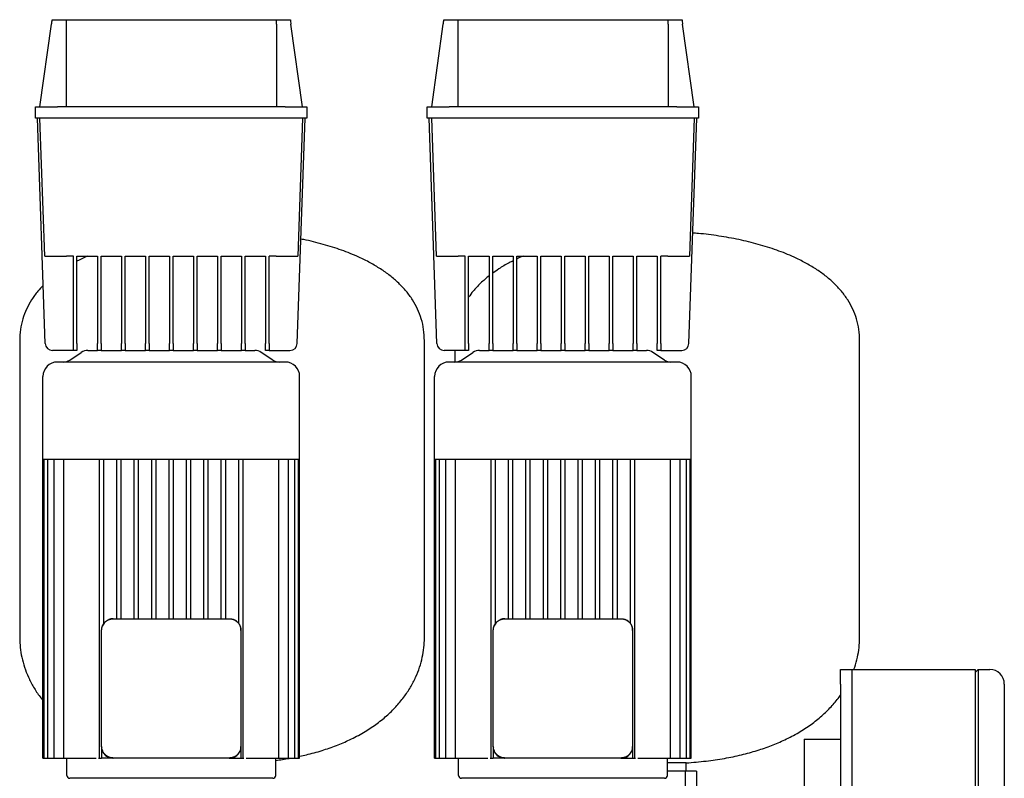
# Model space of a CAD drawing. Header units: millimetres. Extents: x 11 to 1648, y 13 to 965.
# Tile 3 of 5: x 40 to 719, y 442 to 965. Entities that reach past the tile are written whole.
import ezdxf

# ---------------------------------------------------------------- set-up
doc = ezdxf.new("R2010")
doc.units = ezdxf.units.MM

msp = doc.modelspace()

# ---------------------------------------------------------------- linework, layer by layer
at = {"color": 7, "linetype": 'Continuous', "lineweight": 25}
for p, q in [((62.24, 964.51), (71.8, 964.51)), ((71.8, 964.51), (216.82, 964.51)), ((216.82, 964.51), (226.38, 964.51)), ((332.24, 964.51), (341.8, 964.51)), ((341.8, 964.51), (486.82, 964.51)), ((486.82, 964.51), (496.38, 964.51)), ((53.81, 904.51), (61.81, 961.43)), ((71.81, 961.43), (71.81, 904.51)), ((216.81, 961.43), (216.81, 904.51)), ((234.81, 904.51), (226.81, 961.43)), ((323.81, 904.51), (331.81, 961.43)), ((341.81, 961.43), (341.81, 904.51)), ((486.81, 961.43), (486.81, 904.51)), ((504.81, 904.51), (496.81, 961.43)), ((50.81, 896.51), (50.81, 904.51)), ((50.81, 904.51), (65.81, 904.51)), ((222.81, 904.51), (65.81, 904.51)), ((222.81, 904.51), (237.81, 904.51)), ((237.81, 904.51), (237.81, 896.51)), ((320.81, 896.51), (320.81, 904.51)), ((320.81, 904.51), (335.81, 904.51)), ((492.81, 904.51), (335.81, 904.51)), ((492.81, 904.51), (507.81, 904.51)), ((507.81, 904.51), (507.81, 896.51)), ((65.81, 896.51), (50.81, 896.51)), ((57.48, 741.34), (52.06, 896.51)), ((57.13, 801.51), (53.81, 896.51)), ((222.81, 896.51), (65.81, 896.51)), ((237.81, 896.51), (222.81, 896.51)), ((231.14, 741.34), (236.56, 896.51)), ((234.81, 896.51), (231.49, 801.51)), ((335.81, 896.51), (320.81, 896.51)), ((327.48, 741.34), (322.06, 896.51)), ((327.13, 801.51), (323.81, 896.51)), ((492.81, 896.51), (335.81, 896.51)), ((507.81, 896.51), (492.81, 896.51)), ((501.14, 741.34), (506.56, 896.51)), ((504.81, 896.51), (501.49, 801.51)), ((76.81, 801.51), (72.12, 801.51)), ((76.81, 741.34), (76.81, 801.51)), ((79.31, 801.51), (93.37, 801.51)), ((79.31, 741.34), (79.31, 801.51)), ((93.37, 801.51), (93.37, 741.34)), ((95.87, 801.51), (109.94, 801.51)), ((95.87, 741.34), (95.87, 801.51)), ((109.94, 801.51), (109.94, 741.34)), ((112.44, 801.51), (126.5, 801.51)), ((112.44, 741.34), (112.44, 801.51)), ((126.5, 801.51), (126.5, 741.34)), ((129, 801.51), (143.06, 801.51)), ((129, 741.34), (129, 801.51)), ((143.06, 801.51), (143.06, 741.34)), ((145.56, 801.51), (159.62, 801.51)), ((145.56, 741.34), (145.56, 801.51)), ((159.62, 801.51), (159.62, 741.34)), ((162.12, 801.51), (176.19, 801.51)), ((162.12, 741.34), (162.12, 801.51)), ((176.19, 801.51), (176.19, 741.34)), ((178.69, 801.51), (192.75, 801.51)), ((178.69, 741.34), (178.69, 801.51)), ((192.75, 801.51), (192.75, 741.34)), ((195.25, 801.51), (209.31, 801.51)), ((195.25, 741.34), (195.25, 801.51)), ((209.31, 801.51), (209.31, 741.34)), ((216.5, 801.51), (211.81, 801.51)), ((211.81, 741.34), (211.81, 801.51)), ((346.81, 801.51), (342.12, 801.51)), ((346.81, 741.34), (346.81, 801.51)), ((349.31, 801.51), (363.37, 801.51)), ((349.31, 741.34), (349.31, 801.51)), ((363.37, 801.51), (363.37, 741.34)), ((365.87, 801.51), (379.94, 801.51)), ((365.87, 741.34), (365.87, 801.51)), ((379.94, 801.51), (379.94, 741.34)), ((382.44, 801.51), (396.5, 801.51)), ((382.44, 741.34), (382.44, 801.51)), ((396.5, 801.51), (396.5, 741.34)), ((399, 801.51), (413.06, 801.51)), ((399, 741.34), (399, 801.51)), ((413.06, 801.51), (413.06, 741.34)), ((415.56, 801.51), (429.62, 801.51)), ((415.56, 741.34), (415.56, 801.51)), ((429.62, 801.51), (429.62, 741.34)), ((432.12, 801.51), (446.19, 801.51)), ((432.12, 741.34), (432.12, 801.51)), ((446.19, 801.51), (446.19, 741.34)), ((448.69, 801.51), (462.75, 801.51)), ((448.69, 741.34), (448.69, 801.51)), ((462.75, 801.51), (462.75, 741.34)), ((465.25, 801.51), (479.31, 801.51)), ((465.25, 741.34), (465.25, 801.51)), ((479.31, 801.51), (479.31, 741.34)), ((486.5, 801.51), (481.81, 801.51)), ((481.81, 741.34), (481.81, 801.51)), ((39.81, 743.16), (39.81, 538.11)), ((76.81, 736.51), (76.81, 741.34)), ((79.31, 741.34), (79.31, 736.51)), ((93.37, 736.51), (93.37, 741.34)), ((95.87, 741.34), (95.87, 736.51)), ((109.94, 736.51), (109.94, 741.34)), ((112.44, 741.34), (112.44, 736.51)), ((126.5, 736.51), (126.5, 741.34)), ((129, 741.34), (129, 736.51)), ((143.06, 736.51), (143.06, 741.34)), ((145.56, 741.34), (145.56, 736.51)), ((159.62, 736.51), (159.62, 741.34)), ((162.12, 741.34), (162.12, 736.51)), ((176.19, 736.51), (176.19, 741.34)), ((178.69, 741.34), (178.69, 736.51)), ((192.75, 736.51), (192.75, 741.34)), ((195.25, 741.34), (195.25, 736.51)), ((209.31, 736.51), (209.31, 741.34)), ((211.81, 741.34), (211.81, 736.51)), ((318.81, 538.11), (318.81, 743.16)), ((346.81, 736.51), (346.81, 741.34)), ((349.31, 741.34), (349.31, 736.51)), ((363.37, 736.51), (363.37, 741.34)), ((365.87, 741.34), (365.87, 736.51)), ((379.94, 736.51), (379.94, 741.34)), ((382.44, 741.34), (382.44, 736.51)), ((396.5, 736.51), (396.5, 741.34)), ((399, 741.34), (399, 736.51)), ((413.06, 736.51), (413.06, 741.34)), ((415.56, 741.34), (415.56, 736.51)), ((429.62, 736.51), (429.62, 741.34)), ((432.12, 741.34), (432.12, 736.51)), ((446.19, 736.51), (446.19, 741.34)), ((448.69, 741.34), (448.69, 736.51)), ((462.75, 736.51), (462.75, 741.34)), ((465.25, 741.34), (465.25, 736.51)), ((479.31, 736.51), (479.31, 741.34)), ((481.81, 741.34), (481.81, 736.51)), ((618.81, 538.11), (618.81, 743.16)), ((76.81, 736.51), (62.48, 736.51)), ((74.33, 729.85), (82.3, 735.17)), ((79.31, 736.51), (76.81, 736.51)), ((86.73, 736.51), (93.37, 736.51)), ((95.87, 736.51), (93.37, 736.51)), ((95.87, 736.51), (109.94, 736.51)), ((112.44, 736.51), (109.94, 736.51)), ((112.44, 736.51), (126.5, 736.51)), ((129, 736.51), (126.5, 736.51)), ((129, 736.51), (143.06, 736.51)), ((145.56, 736.51), (143.06, 736.51)), ((145.56, 736.51), (159.62, 736.51)), ((162.12, 736.51), (159.62, 736.51)), ((162.12, 736.51), (176.19, 736.51)), ((178.69, 736.51), (176.19, 736.51)), ((178.69, 736.51), (192.75, 736.51)), ((195.25, 736.51), (192.75, 736.51)), ((195.25, 736.51), (201.89, 736.51)), ((214.3, 729.85), (206.33, 735.17)), ((211.81, 736.51), (209.31, 736.51)), ((211.81, 736.51), (226.15, 736.51)), ((346.81, 736.51), (332.48, 736.51)), ((339.81, 736.51), (339.81, 728.51)), ((344.33, 729.85), (352.3, 735.17)), ((349.31, 736.51), (346.81, 736.51)), ((356.73, 736.51), (363.37, 736.51)), ((365.87, 736.51), (363.37, 736.51)), ((365.87, 736.51), (379.94, 736.51)), ((382.44, 736.51), (379.94, 736.51)), ((382.44, 736.51), (396.5, 736.51)), ((399, 736.51), (396.5, 736.51)), ((399, 736.51), (413.06, 736.51)), ((415.56, 736.51), (413.06, 736.51)), ((415.56, 736.51), (429.62, 736.51)), ((432.12, 736.51), (429.62, 736.51)), ((432.12, 736.51), (446.19, 736.51)), ((448.69, 736.51), (446.19, 736.51)), ((448.69, 736.51), (462.75, 736.51)), ((465.25, 736.51), (462.75, 736.51)), ((465.25, 736.51), (471.89, 736.51)), ((484.3, 729.85), (476.33, 735.17)), ((481.81, 736.51), (479.31, 736.51)), ((481.81, 736.51), (496.15, 736.51)), ((222.81, 728.51), (65.81, 728.51)), ((492.81, 728.51), (335.81, 728.51)), ((55.81, 661.51), (55.81, 718.51)), ((232.81, 661.51), (232.81, 718.51)), ((325.81, 661.51), (325.81, 718.51)), ((502.81, 661.51), (502.81, 718.51)), ((55.81, 661.51), (56.66, 661.51)), ((55.81, 455.51), (55.81, 661.51)), ((56.64, 455.51), (56.66, 661.51)), ((56.66, 661.51), (59.25, 661.51)), ((59.19, 455.51), (59.25, 661.51)), ((59.25, 661.51), (63.74, 661.51)), ((63.61, 455.51), (63.61, 661.51)), ((63.74, 661.51), (70.5, 661.51)), ((70.25, 455.51), (70.25, 661.51)), ((70.5, 661.51), (95.48, 661.51)), ((94.81, 455.51), (94.81, 661.51)), ((95.48, 661.51), (107.69, 661.51)), ((97.81, 548.17), (97.81, 661.51)), ((106.81, 551.51), (106.81, 661.51)), ((107.69, 661.51), (119.9, 661.51)), ((109.81, 551.51), (109.81, 661.51)), ((118.81, 551.51), (118.81, 661.51)), ((119.9, 661.51), (132.11, 661.51)), ((121.81, 551.51), (121.81, 661.51)), ((130.81, 551.51), (130.81, 661.51)), ((132.11, 661.51), (144.31, 661.51)), ((133.81, 551.51), (133.81, 661.51)), ((142.81, 551.51), (142.81, 661.51)), ((144.31, 661.51), (156.52, 661.51)), ((145.81, 551.51), (145.81, 661.51)), ((154.81, 551.51), (154.81, 661.51)), ((156.52, 661.51), (168.73, 661.51)), ((157.81, 551.51), (157.81, 661.51)), ((166.81, 551.51), (166.81, 661.51)), ((168.73, 661.51), (180.93, 661.51)), ((169.81, 551.51), (169.81, 661.51)), ((178.81, 551.51), (178.81, 661.51)), ((180.93, 661.51), (193.14, 661.51)), ((181.81, 551.51), (181.81, 661.51)), ((190.81, 548.17), (190.81, 661.51)), ((193.14, 661.51), (218.12, 661.51)), ((193.81, 455.51), (193.81, 661.51)), ((218.12, 661.51), (224.88, 661.51)), ((218.37, 455.51), (218.37, 661.51)), ((224.88, 661.51), (229.38, 661.51)), ((225.01, 455.51), (225.01, 661.51)), ((229.44, 455.51), (229.38, 661.51)), ((229.38, 661.51), (231.97, 661.51)), ((231.98, 455.51), (231.97, 661.51)), ((231.97, 661.51), (232.81, 661.51)), ((232.81, 455.51), (232.81, 661.51)), ((325.81, 661.51), (326.66, 661.51)), ((325.81, 455.51), (325.81, 661.51)), ((326.64, 455.51), (326.66, 661.51)), ((326.66, 661.51), (329.25, 661.51)), ((329.19, 455.51), (329.25, 661.51)), ((329.25, 661.51), (333.74, 661.51)), ((333.61, 455.51), (333.61, 661.51)), ((333.74, 661.51), (340.5, 661.51)), ((340.25, 455.51), (340.25, 661.51)), ((340.5, 661.51), (365.48, 661.51)), ((364.81, 455.51), (364.81, 661.51)), ((365.48, 661.51), (377.69, 661.51)), ((367.81, 548.17), (367.81, 661.51)), ((376.81, 551.51), (376.81, 661.51)), ((377.69, 661.51), (389.9, 661.51)), ((379.81, 551.51), (379.81, 661.51)), ((388.81, 551.51), (388.81, 661.51)), ((389.9, 661.51), (402.11, 661.51)), ((391.81, 551.51), (391.81, 661.51)), ((400.81, 551.51), (400.81, 661.51)), ((402.11, 661.51), (414.31, 661.51)), ((403.81, 551.51), (403.81, 661.51)), ((412.81, 551.51), (412.81, 661.51)), ((414.31, 661.51), (426.52, 661.51)), ((415.81, 551.51), (415.81, 661.51)), ((424.81, 551.51), (424.81, 661.51)), ((426.52, 661.51), (438.73, 661.51)), ((427.81, 551.51), (427.81, 661.51)), ((436.81, 551.51), (436.81, 661.51)), ((438.73, 661.51), (450.93, 661.51)), ((439.81, 551.51), (439.81, 661.51)), ((448.81, 551.51), (448.81, 661.51)), ((450.93, 661.51), (463.14, 661.51)), ((451.81, 551.51), (451.81, 661.51)), ((460.81, 548.17), (460.81, 661.51)), ((463.14, 661.51), (488.12, 661.51)), ((463.81, 455.51), (463.81, 661.51)), ((488.12, 661.51), (494.88, 661.51)), ((488.37, 455.51), (488.37, 661.51)), ((494.88, 661.51), (499.38, 661.51)), ((495.01, 455.51), (495.01, 661.51)), ((499.44, 455.51), (499.38, 661.51)), ((499.38, 661.51), (501.97, 661.51)), ((501.98, 455.51), (501.97, 661.51)), ((501.97, 661.51), (502.81, 661.51)), ((502.81, 455.51), (502.81, 661.51)), ((104.31, 551.51), (184.31, 551.51)), ((374.31, 551.51), (454.31, 551.51)), ((96.31, 463.51), (96.31, 543.51)), ((192.31, 543.51), (192.31, 463.51)), ((366.31, 463.51), (366.31, 543.51)), ((462.31, 543.51), (462.31, 463.51)), ((605.56, 516.51), (613.56, 516.51)), ((605.56, 506.51), (605.56, 516.51)), ((613.56, 516.51), (698.56, 516.51)), ((613.56, 516.51), (613.56, 506.51)), ((698.56, 516.51), (698.56, 496.51)), ((698.56, 514.51), (700.56, 516.51)), ((700.56, 516.51), (700.56, 496.51)), ((700.56, 516.51), (708.56, 516.51)), ((605.56, 506.51), (605.56, 256.51)), ((613.56, 506.51), (613.56, 256.51)), ((718.56, 506.51), (718.56, 496.51)), ((613.56, 496.51), (613.56, 266.51)), ((698.56, 496.51), (698.56, 266.51)), ((700.56, 496.51), (700.56, 266.51)), ((718.56, 496.51), (718.56, 266.51)), ((580.56, 468.51), (580.56, 68.51)), ((580.56, 468.51), (605.56, 468.51)), ((96.31, 463.51), (96.31, 463.16)), ((96.31, 463.16), (96.38, 462.85)), ((96.31, 463.16), (96.31, 455.51)), ((192.31, 463.16), (192.31, 463.51)), ((192.31, 463.16), (192.31, 455.51)), ((366.31, 463.51), (366.31, 463.16)), ((366.31, 463.16), (366.38, 462.85)), ((366.31, 463.16), (366.31, 455.51)), ((462.31, 463.16), (462.31, 463.51)), ((462.31, 463.16), (462.31, 455.51)), ((55.81, 455.51), (56.64, 455.51)), ((56.64, 455.51), (58.14, 455.51)), ((58.14, 455.51), (59.19, 455.51)), ((59.19, 455.51), (60.69, 455.51)), ((60.69, 455.51), (63.61, 455.51)), ((63.61, 455.51), (65.11, 455.51)), ((65.11, 455.51), (70.25, 455.51)), ((70.25, 455.51), (71.75, 455.51)), ((71.75, 455.51), (91.17, 455.51)), ((72.31, 443.51), (72.31, 455.51)), ((91.17, 455.51), (92.61, 455.51)), ((94.2, 455.51), (94.81, 455.51)), ((94.81, 455.51), (96.31, 455.51)), ((103.96, 455.51), (96.31, 455.51)), ((103.96, 455.51), (104.31, 455.51)), ((184.31, 455.51), (104.31, 455.51)), ((184.31, 455.51), (184.66, 455.51)), ((184.66, 455.51), (184.97, 455.57)), ((184.66, 455.51), (192.31, 455.51)), ((192.31, 455.51), (193.81, 455.51)), ((193.81, 455.51), (194.42, 455.51)), ((196.01, 455.51), (197.45, 455.51)), ((197.45, 455.51), (216.87, 455.51)), ((216.31, 443.51), (216.31, 455.51)), ((216.87, 455.51), (218.37, 455.51)), ((218.37, 455.51), (223.51, 455.51)), ((223.51, 455.51), (225.01, 455.51)), ((225.01, 455.51), (227.94, 455.51)), ((227.94, 455.51), (229.44, 455.51)), ((229.44, 455.51), (230.48, 455.51)), ((230.48, 455.51), (231.98, 455.51)), ((231.98, 455.51), (232.81, 455.51)), ((325.81, 455.51), (326.64, 455.51)), ((326.64, 455.51), (328.14, 455.51)), ((328.14, 455.51), (329.19, 455.51)), ((329.19, 455.51), (330.69, 455.51)), ((330.69, 455.51), (333.61, 455.51)), ((333.61, 455.51), (335.11, 455.51)), ((335.11, 455.51), (340.25, 455.51)), ((340.25, 455.51), (341.75, 455.51)), ((341.75, 455.51), (361.17, 455.51)), ((342.31, 443.51), (342.31, 455.51)), ((361.17, 455.51), (362.61, 455.51)), ((364.2, 455.51), (364.81, 455.51)), ((364.81, 455.51), (366.31, 455.51)), ((373.96, 455.51), (366.31, 455.51)), ((373.96, 455.51), (374.31, 455.51)), ((454.31, 455.51), (374.31, 455.51)), ((454.31, 455.51), (454.66, 455.51)), ((454.66, 455.51), (454.97, 455.57)), ((454.66, 455.51), (462.31, 455.51)), ((462.31, 455.51), (463.81, 455.51)), ((463.81, 455.51), (464.42, 455.51)), ((466.01, 455.51), (467.45, 455.51)), ((467.45, 455.51), (486.87, 455.51)), ((486.31, 443.51), (486.31, 455.51)), ((486.87, 455.51), (488.37, 455.51)), ((488.37, 455.51), (493.51, 455.51)), ((493.51, 455.51), (495.01, 455.51)), ((495.01, 455.51), (497.94, 455.51)), ((497.94, 455.51), (499.44, 455.51)), ((499.44, 455.51), (500.48, 455.51)), ((500.48, 455.51), (501.98, 455.51)), ((501.98, 455.51), (502.81, 455.51)), ((499.31, 452.15), (486.31, 452.15)), ((499.31, 446.51), (499.31, 452.15)), ((214.31, 441.51), (74.31, 441.51)), ((484.31, 441.51), (344.31, 441.51)), ((498.45, 446.51), (486.31, 446.51)), ((498.45, 446.51), (498.45, 431.51)), ((506.37, 446.51), (498.45, 446.51)), ((506.37, 446.51), (506.37, 431.51))]:
    msp.add_line(p, q, dxfattribs=at)
at = {"color": 7, "linetype": 'Continuous', "lineweight": 25, "flags": 128}
for points in [[(104.31, 551.51), (102.75, 551.36), (101.33, 550.93)], [(374.31, 551.51), (372.75, 551.36), (371.33, 550.93)]]:
    msp.add_lwpolyline(points, dxfattribs=at)
at = {"color": 7, "linetype": 'Continuous', "lineweight": 25}
for centre, radius, start, end in [((62.48, 741.51), 5, 182, 270), ((226.15, 741.51), 5, 270, 358), ((332.48, 741.51), 5, 182, 270), ((496.15, 741.51), 5, 270, 358), ((86.73, 728.51), 8, 90, 123.69007), ((201.89, 728.51), 8, 56.30993, 90), ((356.73, 728.51), 8, 90, 123.69007), ((471.89, 728.51), 8, 56.30993, 90), ((65.81, 718.51), 10, 90, 180), ((69.89, 736.51), 8, 270, 303.69007), ((218.73, 736.51), 8, 236.30993, 270), ((222.81, 718.51), 10, 0, 90), ((335.81, 718.51), 10, 90, 180), ((339.89, 736.51), 8, 269.44683, 303.69488), ((488.73, 736.51), 8, 236.30993, 270), ((492.81, 718.51), 10, 0, 90), ((184.31, 543.51), 8, 46.54615, 68.09347), ((454.31, 543.51), 8, 46.54615, 68.09347), ((104.31, 543.51), 8, 136.54615, 158.09347), ((184.31, 543.51), 8, 360, 22.60658), ((374.31, 543.51), 8, 136.54615, 158.09347), ((454.31, 543.51), 8, 360, 22.60658), ((708.56, 506.51), 10, 0, 90), ((74.31, 443.51), 2, 180, 270), ((214.31, 443.51), 2, 270, 0), ((344.31, 443.51), 2, 180, 270), ((484.31, 443.51), 2, 270, 0)]:
    msp.add_arc(centre, radius, start, end, dxfattribs=at)
for points in [[(61.81, 961.43), (61.96, 962.46), (62.1, 963.49), (62.24, 964.51)], [(71.8, 964.51), (71.81, 963.49), (71.81, 962.46), (71.81, 961.43)], [(216.81, 961.43), (216.81, 962.46), (216.82, 963.49), (216.82, 964.51)], [(226.38, 964.51), (226.52, 963.49), (226.67, 962.46), (226.81, 961.43)], [(331.81, 961.43), (331.96, 962.46), (332.1, 963.49), (332.24, 964.51)], [(341.8, 964.51), (341.81, 963.49), (341.81, 962.46), (341.81, 961.43)], [(486.81, 961.43), (486.81, 962.46), (486.82, 963.49), (486.82, 964.51)], [(496.38, 964.51), (496.52, 963.49), (496.67, 962.46), (496.81, 961.43)]]:
    msp.add_open_spline(points, degree=3, dxfattribs=at)
for points, knots in [([(618.81, 743.16), (618.71, 745.75), (618.51, 750.83), (616.85, 758.19), (614.26, 765.09), (610.71, 771.52), (606.3, 777.5), (601.1, 783.03), (595.16, 788.12), (588.56, 792.79), (581.34, 797.04), (572.41, 801.47), (561.62, 805.81), (548.9, 809.8), (535.55, 813.03), (521.74, 815.47), (511.11, 816.91), (505.09, 817.32), (503.8, 817.41)], [0, 0, 0, 0, 0.051817, 0.101599, 0.150362, 0.199009, 0.248285, 0.29876, 0.350832, 0.40474, 0.460595, 0.518404, 0.604192, 0.693354, 0.785253, 0.879124, 0.974112, 1, 1, 1, 1]), ([(318.81, 743.16), (318.71, 745.75), (318.51, 750.83), (316.85, 758.19), (314.26, 765.09), (310.71, 771.52), (306.3, 777.5), (301.1, 783.03), (295.16, 788.12), (288.56, 792.79), (281.34, 797.05), (272.41, 801.47), (261.62, 805.82), (248.89, 809.75), (239.48, 812.19), (234.31, 813.11), (233.65, 813.22)], [0, 0, 0, 0, 0.064887, 0.127226, 0.188289, 0.249205, 0.31091, 0.374118, 0.439323, 0.506829, 0.576773, 0.649162, 0.756589, 0.86824, 0.983319, 1, 1, 1, 1]), ([(57.13, 801.51), (57.13, 801.51), (57.21, 801.51), (57.55, 801.51), (57.82, 801.51), (58.55, 801.51), (59.01, 801.51), (60.13, 801.51), (60.79, 801.51), (62.25, 801.51), (63.06, 801.51), (64.77, 801.51), (65.68, 801.51), (67.52, 801.51), (68.46, 801.51), (70.32, 801.51), (71.24, 801.51), (72.12, 801.51)], [0, 0, 0, 0, 0.125, 0.125, 0.25, 0.25, 0.375, 0.375, 0.5, 0.5, 0.625, 0.625, 0.75, 0.75, 0.875, 0.875, 1, 1, 1, 1]), ([(86.83, 801.51), (86.22, 801.27), (83.63, 800.25), (81.18, 798.94), (79.31, 797.94)], [0, 0, 0, 0, 0.238069, 1, 1, 1, 1]), ([(216.5, 801.51), (217.39, 801.51), (218.3, 801.51), (220.16, 801.51), (221.1, 801.51), (222.95, 801.51), (223.85, 801.51), (225.57, 801.51), (226.37, 801.51), (227.84, 801.51), (228.49, 801.51), (229.61, 801.51), (230.08, 801.51), (230.81, 801.51), (231.07, 801.51), (231.42, 801.51), (231.49, 801.51), (231.49, 801.51)], [0, 0, 0, 0, 0.125, 0.125, 0.25, 0.25, 0.375, 0.375, 0.5, 0.5, 0.625, 0.625, 0.75, 0.75, 0.875, 0.875, 1, 1, 1, 1]), ([(327.13, 801.51), (327.13, 801.51), (327.21, 801.51), (327.55, 801.51), (327.82, 801.51), (328.55, 801.51), (329.01, 801.51), (330.13, 801.51), (330.79, 801.51), (332.25, 801.51), (333.06, 801.51), (334.77, 801.51), (335.68, 801.51), (337.52, 801.51), (338.46, 801.51), (340.32, 801.51), (341.24, 801.51), (342.12, 801.51)], [0, 0, 0, 0, 0.125, 0.125, 0.25, 0.25, 0.375, 0.375, 0.5, 0.5, 0.625, 0.625, 0.75, 0.75, 0.875, 0.875, 1, 1, 1, 1]), ([(386.83, 801.51), (386.22, 801.27), (384.71, 800.69), (383.28, 799.94), (382.44, 799.49)], [0, 0, 0, 0, 0.409753, 1, 1, 1, 1]), ([(486.5, 801.51), (487.39, 801.51), (488.3, 801.51), (490.16, 801.51), (491.1, 801.51), (492.95, 801.51), (493.85, 801.51), (495.57, 801.51), (496.37, 801.51), (497.84, 801.51), (498.49, 801.51), (499.61, 801.51), (500.08, 801.51), (500.81, 801.51), (501.07, 801.51), (501.42, 801.51), (501.49, 801.51), (501.49, 801.51)], [0, 0, 0, 0, 0.125, 0.125, 0.25, 0.25, 0.375, 0.375, 0.5, 0.5, 0.625, 0.625, 0.75, 0.75, 0.875, 0.875, 1, 1, 1, 1]), ([(379.94, 798.25), (379.04, 797.81), (375.63, 796.14), (370.89, 793.33), (367.25, 790.68), (365.87, 789.68)], [0, 0, 0, 0, 0.182348, 0.689557, 1, 1, 1, 1]), ([(363.37, 787.89), (361.4, 786.26), (357.49, 783.01), (352.76, 778.06), (350.31, 774.58), (349.31, 773.15)], [0, 0, 0, 0, 0.375384, 0.745042, 1, 1, 1, 1]), ([(56.08, 781.3), (54.83, 780.01), (51.85, 776.96), (47.93, 771.51), (44.36, 765.09), (41.77, 758.19), (40.11, 750.83), (39.91, 745.75), (39.81, 743.16)], [0, 0, 0, 0, 0.126745, 0.300057, 0.471153, 0.64266, 0.817753, 1, 1, 1, 1]), ([(96.89, 546.5), (96.92, 546.58), (96.99, 546.75), (97.11, 546.99), (97.23, 547.23), (97.36, 547.47), (97.49, 547.7), (97.64, 547.92), (97.79, 548.14), (97.95, 548.36), (98.11, 548.57), (98.28, 548.77), (98.46, 548.96), (98.7, 549.22), (99.03, 549.52), (99.44, 549.87), (99.88, 550.18), (100.34, 550.46), (100.83, 550.72), (101.16, 550.86), (101.33, 550.93)], [0, 0, 0, 0, 0.0423774, 0.0845499, 0.1265266, 0.1683168, 0.2099298, 0.2513752, 0.2926625, 0.3338015, 0.374802, 0.4156739, 0.4564273, 0.4970722, 0.5793652, 0.6621606, 0.7455414, 0.829589, 0.9143827, 1, 1, 1, 1]), ([(101.33, 550.93), (101.41, 550.97), (101.59, 551.04), (101.85, 551.13), (102.12, 551.21), (102.39, 551.28), (102.66, 551.34), (102.94, 551.39), (103.21, 551.44), (103.49, 551.47), (103.76, 551.49), (104.04, 551.51), (104.22, 551.51), (104.31, 551.51)], [0, 0, 0, 0, 0.0928632, 0.1852607, 0.2772167, 0.368756, 0.4599035, 0.5506846, 0.6411249, 0.7312502, 0.8210869, 0.9106612, 1, 1, 1, 1]), ([(184.31, 551.51), (184.4, 551.51), (184.59, 551.51), (184.86, 551.49), (185.14, 551.47), (185.41, 551.44), (185.69, 551.39), (185.96, 551.34), (186.23, 551.28), (186.5, 551.21), (186.77, 551.13), (187.04, 551.04), (187.21, 550.97), (187.3, 550.93)], [0, 0, 0, 0, 0.089329, 0.178896, 0.268727, 0.358849, 0.449287, 0.540068, 0.631218, 0.722761, 0.814723, 0.907128, 1, 1, 1, 1]), ([(187.3, 550.93), (187.38, 550.9), (187.55, 550.83), (187.79, 550.72), (188.03, 550.6), (188.27, 550.47), (188.5, 550.33), (188.72, 550.19), (188.94, 550.04), (189.16, 549.88), (189.37, 549.71), (189.57, 549.54), (189.77, 549.37), (190.02, 549.12), (190.33, 548.8), (190.67, 548.38), (190.98, 547.94), (191.27, 547.48), (191.52, 547), (191.66, 546.66), (191.73, 546.5)], [0, 0, 0, 0, 0.042377, 0.08455, 0.126527, 0.168317, 0.20993, 0.251375, 0.292662, 0.333801, 0.374802, 0.415674, 0.456427, 0.497072, 0.579365, 0.662161, 0.745541, 0.829589, 0.914383, 1, 1, 1, 1]), ([(366.89, 546.5), (366.92, 546.58), (366.99, 546.75), (367.11, 546.99), (367.23, 547.23), (367.36, 547.47), (367.49, 547.7), (367.64, 547.92), (367.79, 548.14), (367.95, 548.36), (368.11, 548.57), (368.28, 548.77), (368.46, 548.96), (368.7, 549.22), (369.03, 549.52), (369.44, 549.87), (369.88, 550.18), (370.34, 550.46), (370.83, 550.72), (371.16, 550.86), (371.33, 550.93)], [0, 0, 0, 0, 0.0423774, 0.0845499, 0.1265266, 0.1683168, 0.2099298, 0.2513752, 0.2926625, 0.3338015, 0.374802, 0.4156739, 0.4564273, 0.4970722, 0.5793652, 0.6621606, 0.7455414, 0.829589, 0.9143827, 1, 1, 1, 1]), ([(371.33, 550.93), (371.41, 550.97), (371.59, 551.04), (371.85, 551.13), (372.12, 551.21), (372.39, 551.28), (372.66, 551.34), (372.94, 551.39), (373.21, 551.44), (373.49, 551.47), (373.76, 551.49), (374.04, 551.51), (374.22, 551.51), (374.31, 551.51)], [0, 0, 0, 0, 0.092863, 0.185261, 0.277217, 0.368756, 0.459904, 0.550685, 0.641125, 0.73125, 0.821087, 0.910661, 1, 1, 1, 1]), ([(454.31, 551.51), (454.4, 551.51), (454.59, 551.51), (454.86, 551.49), (455.14, 551.47), (455.41, 551.44), (455.69, 551.39), (455.96, 551.34), (456.23, 551.28), (456.5, 551.21), (456.77, 551.13), (457.04, 551.04), (457.21, 550.97), (457.3, 550.93)], [0, 0, 0, 0, 0.089329, 0.178896, 0.268727, 0.358849, 0.449287, 0.540068, 0.631218, 0.722761, 0.814723, 0.907128, 1, 1, 1, 1]), ([(457.3, 550.93), (457.38, 550.9), (457.55, 550.83), (457.79, 550.72), (458.03, 550.6), (458.27, 550.47), (458.5, 550.33), (458.72, 550.19), (458.94, 550.04), (459.16, 549.88), (459.37, 549.71), (459.57, 549.54), (459.77, 549.37), (460.02, 549.12), (460.33, 548.8), (460.67, 548.38), (460.98, 547.94), (461.27, 547.48), (461.52, 547), (461.66, 546.66), (461.73, 546.5)], [0, 0, 0, 0, 0.042377, 0.08455, 0.126527, 0.168317, 0.20993, 0.251375, 0.292662, 0.333801, 0.374802, 0.415674, 0.456427, 0.497072, 0.579365, 0.662161, 0.745541, 0.829589, 0.914383, 1, 1, 1, 1]), ([(96.31, 543.51), (96.31, 543.6), (96.31, 543.79), (96.33, 544.06), (96.35, 544.34), (96.39, 544.61), (96.43, 544.89), (96.48, 545.16), (96.54, 545.43), (96.62, 545.7), (96.7, 545.97), (96.79, 546.23), (96.86, 546.41), (96.89, 546.5)], [0, 0, 0, 0, 0.0893294, 0.1788963, 0.2687273, 0.358849, 0.4492874, 0.5400685, 0.6312179, 0.7227609, 0.8147226, 0.9071275, 1, 1, 1, 1]), ([(191.73, 546.5), (191.77, 546.41), (191.84, 546.23), (191.93, 545.97), (192.01, 545.7), (192.08, 545.43), (192.14, 545.16), (192.19, 544.89), (192.24, 544.61), (192.27, 544.34), (192.29, 544.06), (192.31, 543.79), (192.31, 543.6), (192.31, 543.51)], [0, 0, 0, 0, 0.092863, 0.185261, 0.277217, 0.368756, 0.459904, 0.550685, 0.641125, 0.73125, 0.821087, 0.910661, 1, 1, 1, 1]), ([(366.31, 543.51), (366.31, 543.6), (366.31, 543.79), (366.33, 544.06), (366.35, 544.34), (366.39, 544.61), (366.43, 544.89), (366.48, 545.16), (366.54, 545.43), (366.62, 545.7), (366.7, 545.97), (366.79, 546.23), (366.86, 546.41), (366.89, 546.5)], [0, 0, 0, 0, 0.089329, 0.178896, 0.268727, 0.358849, 0.449287, 0.540068, 0.631218, 0.722761, 0.814723, 0.907128, 1, 1, 1, 1]), ([(461.73, 546.5), (461.77, 546.41), (461.84, 546.23), (461.93, 545.97), (462.01, 545.7), (462.08, 545.43), (462.14, 545.16), (462.19, 544.89), (462.24, 544.61), (462.27, 544.34), (462.29, 544.06), (462.31, 543.79), (462.31, 543.6), (462.31, 543.51)], [0, 0, 0, 0, 0.092863, 0.185261, 0.277217, 0.368756, 0.459904, 0.550685, 0.641125, 0.73125, 0.821087, 0.910661, 1, 1, 1, 1]), ([(39.81, 538.11), (39.88, 535.96), (40.02, 531.54), (41.16, 524.85), (43.04, 518), (45.75, 511.08), (49.36, 504.25), (52.75, 498.92), (55.14, 496.09), (55.81, 495.29)], [0, 0, 0, 0, 0.138794, 0.284073, 0.435981, 0.594863, 0.761305, 0.932953, 1, 1, 1, 1]), ([(232.81, 456.77), (234.35, 457.08), (239.55, 458.12), (248.04, 460.54), (258, 463.96), (267.59, 468.07), (276.71, 472.87), (285.25, 478.42), (292.71, 484.37), (299.18, 490.68), (304.67, 497.29), (309.23, 504.11), (312.84, 511.03), (315.57, 517.96), (317.45, 524.82), (318.6, 531.53), (318.74, 535.95), (318.81, 538.11)], [0, 0, 0, 0, 0.036652, 0.124267, 0.206341, 0.283344, 0.368203, 0.447377, 0.521546, 0.591332, 0.658598, 0.722381, 0.783089, 0.841032, 0.896426, 0.949398, 1, 1, 1, 1]), ([(614.86, 516.51), (615.07, 517.04), (616.17, 519.76), (617.42, 524.83), (618.61, 531.52), (618.74, 535.95), (618.81, 538.11)], [0, 0, 0, 0, 0.077374, 0.398872, 0.706313, 1, 1, 1, 1]), ([(499.31, 452.15), (503.87, 452.52), (512.7, 453.22), (525.41, 455.12), (537.19, 457.55), (548.04, 460.52), (558, 463.97), (567.59, 468.07), (576.71, 472.87), (585.25, 478.42), (592.72, 484.36), (599.13, 490.71), (603.38, 495.55), (605.26, 498.41), (605.56, 498.88)], [0, 0, 0, 0, 0.114467, 0.221473, 0.321533, 0.415162, 0.50287, 0.585158, 0.675842, 0.76045, 0.83971, 0.914286, 0.986169, 1, 1, 1, 1]), ([(96.89, 460.53), (96.86, 460.61), (96.79, 460.79), (96.7, 461.05), (96.62, 461.32), (96.54, 461.59), (96.48, 461.86), (96.43, 462.14), (96.39, 462.41), (96.35, 462.69), (96.33, 462.96), (96.31, 463.24), (96.31, 463.42), (96.31, 463.51)], [0, 0, 0, 0, 0.092863, 0.185261, 0.277217, 0.368756, 0.459904, 0.550685, 0.641125, 0.73125, 0.821087, 0.910661, 1, 1, 1, 1]), ([(186.78, 455.94), (187.07, 455.98), (188.31, 456.18), (190.17, 457.63), (191.59, 459.65), (192.22, 461.59), (192.28, 462.63), (192.31, 463.16)], [0, 0, 0, 0, 0.089542, 0.383009, 0.682275, 0.837157, 1, 1, 1, 1]), ([(192.31, 463.51), (192.31, 463.42), (192.31, 463.24), (192.29, 462.96), (192.27, 462.69), (192.24, 462.41), (192.19, 462.14), (192.14, 461.86), (192.08, 461.59), (192.01, 461.32), (191.93, 461.05), (191.84, 460.79), (191.77, 460.61), (191.73, 460.53)], [0, 0, 0, 0, 0.089329, 0.178896, 0.268727, 0.358849, 0.449287, 0.540068, 0.631218, 0.722761, 0.814723, 0.907128, 1, 1, 1, 1]), ([(366.89, 460.53), (366.86, 460.61), (366.79, 460.79), (366.7, 461.05), (366.62, 461.32), (366.54, 461.59), (366.48, 461.86), (366.43, 462.14), (366.39, 462.41), (366.35, 462.69), (366.33, 462.96), (366.31, 463.24), (366.31, 463.42), (366.31, 463.51)], [0, 0, 0, 0, 0.092863, 0.185261, 0.277217, 0.368756, 0.459904, 0.550685, 0.641125, 0.73125, 0.821087, 0.910661, 1, 1, 1, 1]), ([(456.78, 455.94), (457.07, 455.98), (458.31, 456.18), (460.17, 457.63), (461.59, 459.65), (462.22, 461.59), (462.28, 462.63), (462.31, 463.16)], [0, 0, 0, 0, 0.089542, 0.383009, 0.682275, 0.837157, 1, 1, 1, 1]), ([(462.31, 463.51), (462.31, 463.42), (462.31, 463.24), (462.29, 462.96), (462.27, 462.69), (462.24, 462.41), (462.19, 462.14), (462.14, 461.86), (462.08, 461.59), (462.01, 461.32), (461.93, 461.05), (461.84, 460.79), (461.77, 460.61), (461.73, 460.53)], [0, 0, 0, 0, 0.089329, 0.178896, 0.268727, 0.358849, 0.449287, 0.540068, 0.631218, 0.722761, 0.814723, 0.907128, 1, 1, 1, 1]), ([(96.74, 461.04), (96.78, 460.75), (96.98, 459.51), (98.43, 457.65), (100.45, 456.23), (102.39, 455.61), (103.43, 455.54), (103.96, 455.51)], [0, 0, 0, 0, 0.0895421, 0.3830096, 0.6822765, 0.837158, 1, 1, 1, 1]), ([(101.33, 456.09), (101.24, 456.12), (101.08, 456.19), (100.83, 456.31), (100.59, 456.43), (100.36, 456.56), (100.13, 456.69), (99.9, 456.84), (99.68, 456.99), (99.47, 457.14), (99.26, 457.31), (99.05, 457.48), (98.86, 457.66), (98.6, 457.9), (98.3, 458.23), (97.96, 458.64), (97.64, 459.08), (97.36, 459.54), (97.1, 460.02), (96.96, 460.36), (96.89, 460.53)], [0, 0, 0, 0, 0.042377, 0.08455, 0.126527, 0.168317, 0.20993, 0.251375, 0.292662, 0.333801, 0.374802, 0.415674, 0.456427, 0.497072, 0.579365, 0.662161, 0.745541, 0.829589, 0.914383, 1, 1, 1, 1]), ([(104.31, 455.51), (104.22, 455.51), (104.04, 455.51), (103.76, 455.53), (103.49, 455.55), (103.21, 455.59), (102.94, 455.63), (102.66, 455.68), (102.39, 455.74), (102.12, 455.81), (101.85, 455.9), (101.59, 455.99), (101.41, 456.05), (101.33, 456.09)], [0, 0, 0, 0, 0.089329, 0.178896, 0.268727, 0.358849, 0.449287, 0.540068, 0.631218, 0.722761, 0.814723, 0.907128, 1, 1, 1, 1]), ([(187.3, 456.09), (187.21, 456.05), (187.04, 455.99), (186.77, 455.9), (186.5, 455.81), (186.23, 455.74), (185.96, 455.68), (185.69, 455.63), (185.41, 455.59), (185.14, 455.55), (184.86, 455.53), (184.59, 455.51), (184.4, 455.51), (184.31, 455.51)], [0, 0, 0, 0, 0.092863, 0.185261, 0.277217, 0.368756, 0.459904, 0.550685, 0.641125, 0.73125, 0.821087, 0.910661, 1, 1, 1, 1]), ([(191.73, 460.53), (191.7, 460.44), (191.63, 460.28), (191.52, 460.03), (191.4, 459.79), (191.27, 459.56), (191.13, 459.32), (190.99, 459.1), (190.84, 458.88), (190.68, 458.66), (190.51, 458.46), (190.34, 458.25), (190.17, 458.06), (189.92, 457.8), (189.6, 457.5), (189.18, 457.16), (188.74, 456.84), (188.28, 456.56), (187.8, 456.3), (187.46, 456.16), (187.3, 456.09)], [0, 0, 0, 0, 0.0423774, 0.0845499, 0.1265266, 0.1683168, 0.2099298, 0.2513752, 0.2926625, 0.3338015, 0.374802, 0.4156739, 0.4564273, 0.4970722, 0.5793652, 0.6621606, 0.7455414, 0.829589, 0.9143827, 1, 1, 1, 1]), ([(216.31, 453.9), (219.44, 454.28), (222.94, 454.7), (226.39, 455.43), (226.75, 455.51)], [0, 0, 0, 0, 0.895055, 1, 1, 1, 1]), ([(366.74, 461.04), (366.78, 460.75), (366.98, 459.51), (368.43, 457.65), (370.45, 456.23), (372.39, 455.61), (373.43, 455.54), (373.96, 455.51)], [0, 0, 0, 0, 0.089542, 0.38301, 0.682276, 0.837158, 1, 1, 1, 1]), ([(371.33, 456.09), (371.24, 456.12), (371.08, 456.19), (370.83, 456.31), (370.59, 456.43), (370.36, 456.56), (370.13, 456.69), (369.9, 456.84), (369.68, 456.99), (369.47, 457.14), (369.26, 457.31), (369.05, 457.48), (368.86, 457.66), (368.6, 457.9), (368.3, 458.23), (367.96, 458.64), (367.64, 459.08), (367.36, 459.54), (367.1, 460.02), (366.96, 460.36), (366.89, 460.53)], [0, 0, 0, 0, 0.042377, 0.08455, 0.126527, 0.168317, 0.20993, 0.251375, 0.292662, 0.333801, 0.374802, 0.415674, 0.456427, 0.497072, 0.579365, 0.662161, 0.745541, 0.829589, 0.914383, 1, 1, 1, 1]), ([(374.31, 455.51), (374.22, 455.51), (374.04, 455.51), (373.76, 455.53), (373.49, 455.55), (373.21, 455.59), (372.94, 455.63), (372.66, 455.68), (372.39, 455.74), (372.12, 455.81), (371.85, 455.9), (371.59, 455.99), (371.41, 456.05), (371.33, 456.09)], [0, 0, 0, 0, 0.089329, 0.178896, 0.268727, 0.358849, 0.449287, 0.540068, 0.631218, 0.722761, 0.814723, 0.907128, 1, 1, 1, 1]), ([(457.3, 456.09), (457.21, 456.05), (457.04, 455.99), (456.77, 455.9), (456.5, 455.81), (456.23, 455.74), (455.96, 455.68), (455.69, 455.63), (455.41, 455.59), (455.14, 455.55), (454.86, 455.53), (454.59, 455.51), (454.4, 455.51), (454.31, 455.51)], [0, 0, 0, 0, 0.092863, 0.185261, 0.277217, 0.368756, 0.459904, 0.550685, 0.641125, 0.73125, 0.821087, 0.910661, 1, 1, 1, 1]), ([(461.73, 460.53), (461.7, 460.44), (461.63, 460.28), (461.52, 460.03), (461.4, 459.79), (461.27, 459.56), (461.13, 459.32), (460.99, 459.1), (460.84, 458.88), (460.68, 458.66), (460.51, 458.46), (460.34, 458.25), (460.17, 458.06), (459.92, 457.8), (459.6, 457.5), (459.18, 457.16), (458.74, 456.84), (458.28, 456.56), (457.8, 456.3), (457.46, 456.16), (457.3, 456.09)], [0, 0, 0, 0, 0.042377, 0.08455, 0.126527, 0.168317, 0.20993, 0.251375, 0.292662, 0.333801, 0.374802, 0.415674, 0.456427, 0.497072, 0.579365, 0.662161, 0.745541, 0.829589, 0.914383, 1, 1, 1, 1])]:
    msp.add_open_spline(points, degree=3, knots=knots, dxfattribs=at)

doc.saveas('drawing.dxf')
